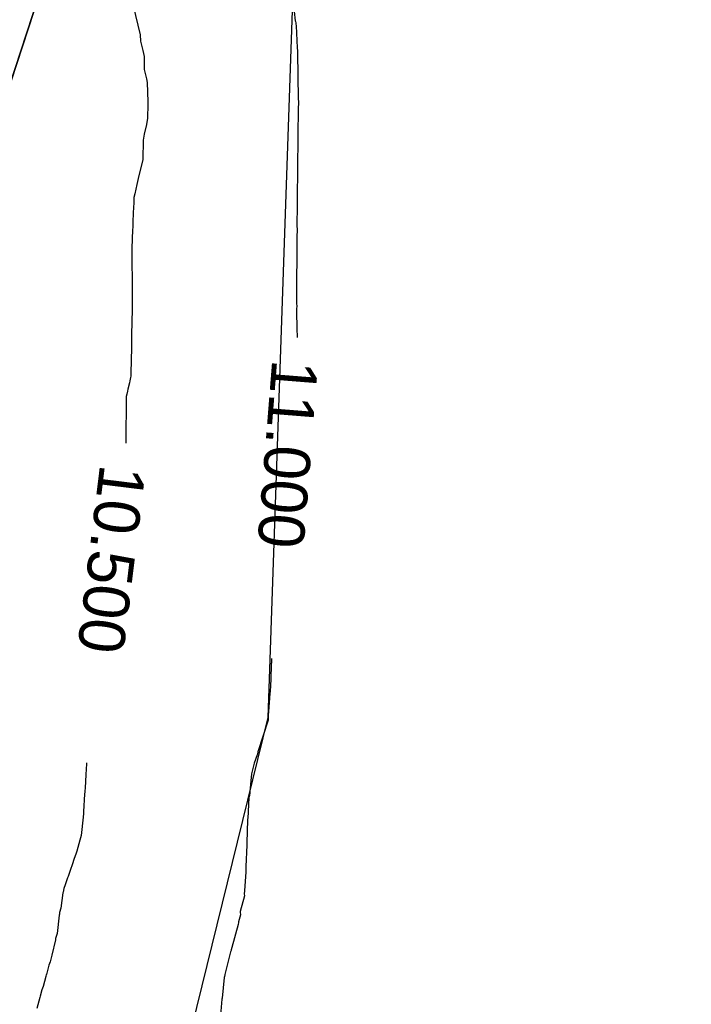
# Model space of a CAD drawing. Extents: x 158343 to 162498, y 431347 to 434500.
# Tile 100 of 220: x 159532 to 159559, y 433879 to 433918. Entities that reach past the tile are written whole.
import ezdxf

# ---------------------------------------------------------------- set-up
doc = ezdxf.new("R2010")
doc.units = 0
doc.header["$LTSCALE"] = 10
doc.header["$MEASUREMENT"] = 0
for name, color, linetype in [('000_arcering', 8, 'CONTINUOUS'), ('bestaand 011m', 8, 'CONTINUOUS'), ('bestaand 012m', 8, 'CONTINUOUS'), ('def. con-hoogtelijn (index)', 8, 'CONTINUOUS'), ('nieuw012m', 8, 'CONTINUOUS')]:
    doc.layers.add(name, color=color, linetype=linetype)
doc.styles.add('Style-WORKING', font='WORKING.shx')

# ---------------------------------------------------------------- blocks, each defined once
blk = doc.blocks.new('bestaande hoogtelijnen')
at = {"layer": 'def. con-hoogtelijn (index)'}
for p, q in [((-130.909, -148.231), (-130.638, -149.358)), ((-130.909, -148.231), (-130.638, -149.358)), ((-124.638, -148.09), (-124.559, -148.814)), ((-124.638, -148.09), (-124.559, -148.814)), ((-124.638, -148.09), (-124.559, -148.814)), ((-124.559, -148.814), (-124.551, -148.844)), ((-124.559, -148.814), (-124.551, -148.844)), ((-124.559, -148.814), (-124.551, -148.844)), ((-124.551, -148.844), (-124.545, -148.893)), ((-124.551, -148.844), (-124.545, -148.893)), ((-124.551, -148.844), (-124.545, -148.893)), ((-124.545, -148.893), (-124.542, -148.931)), ((-124.545, -148.893), (-124.542, -148.931)), ((-124.545, -148.893), (-124.542, -148.931)), ((-124.542, -148.931), (-124.531, -149.012)), ((-124.542, -148.931), (-124.531, -149.012)), ((-124.542, -148.931), (-124.531, -149.012)), ((-124.531, -149.012), (-124.487, -149.873)), ((-124.531, -149.012), (-124.487, -149.873)), ((-124.531, -149.012), (-124.487, -149.873)), ((-130.638, -149.358), (-130.627, -149.608)), ((-130.638, -149.358), (-130.627, -149.608)), ((-130.627, -149.608), (-130.533, -149.981)), ((-130.627, -149.608), (-130.533, -149.981)), ((-124.487, -149.873), (-124.485, -149.881)), ((-124.487, -149.873), (-124.485, -149.881)), ((-124.487, -149.873), (-124.485, -149.881)), ((-124.485, -149.881), (-124.477, -149.981)), ((-124.485, -149.881), (-124.477, -149.981)), ((-124.485, -149.881), (-124.477, -149.981)), ((-130.533, -149.981), (-130.485, -150.216)), ((-130.533, -149.981), (-130.485, -150.216)), ((-130.485, -150.216), (-130.478, -150.718)), ((-130.485, -150.216), (-130.478, -150.718)), ((-124.477, -149.991), (-124.478, -150.073)), ((-124.477, -149.991), (-124.478, -150.073)), ((-124.477, -149.991), (-124.478, -150.073)), ((-124.478, -150.073), (-124.445, -151.873)), ((-124.478, -150.073), (-124.445, -151.873)), ((-124.478, -150.073), (-124.445, -151.873)), ((-124.477, -149.981), (-124.477, -149.991)), ((-124.477, -149.981), (-124.477, -149.991)), ((-124.477, -149.981), (-124.477, -149.991)), ((-130.478, -150.718), (-130.391, -151.086)), ((-130.478, -150.718), (-130.391, -151.086)), ((-130.391, -151.086), (-130.359, -151.233)), ((-130.391, -151.086), (-130.359, -151.233)), ((-130.359, -151.233), (-130.332, -151.983)), ((-130.359, -151.233), (-130.332, -151.983)), ((-130.336, -152.075), (-130.353, -152.624)), ((-130.336, -152.075), (-130.353, -152.624)), ((-130.332, -151.983), (-130.336, -152.075)), ((-130.332, -151.983), (-130.336, -152.075)), ((-124.445, -152.181), (-124.485, -155.78)), ((-124.445, -152.181), (-124.485, -155.78)), ((-124.445, -152.181), (-124.485, -155.78)), ((-124.445, -151.873), (-124.445, -151.881)), ((-124.445, -151.873), (-124.445, -151.881)), ((-124.445, -151.873), (-124.445, -151.881)), ((-124.445, -151.881), (-124.444, -151.89)), ((-124.445, -151.881), (-124.444, -151.89)), ((-124.445, -151.881), (-124.444, -151.89)), ((-124.444, -152.172), (-124.445, -152.181)), ((-124.444, -152.172), (-124.445, -152.181)), ((-124.444, -152.172), (-124.445, -152.181)), ((-124.444, -151.89), (-124.437, -151.964)), ((-124.444, -151.89), (-124.437, -151.964)), ((-124.444, -151.89), (-124.437, -151.964)), ((-124.436, -152.098), (-124.444, -152.172)), ((-124.436, -152.098), (-124.444, -152.172)), ((-124.436, -152.098), (-124.444, -152.172)), ((-124.437, -151.964), (-124.435, -151.981)), ((-124.437, -151.964), (-124.435, -151.981)), ((-124.437, -151.964), (-124.435, -151.981)), ((-124.435, -152.081), (-124.436, -152.098)), ((-124.435, -152.081), (-124.436, -152.098)), ((-124.435, -152.081), (-124.436, -152.098)), ((-124.435, -151.981), (-124.435, -152.081)), ((-124.435, -151.981), (-124.435, -152.081)), ((-124.435, -151.981), (-124.435, -152.081)), ((-130.389, -152.878), (-130.475, -153.252)), ((-130.389, -152.878), (-130.475, -153.252)), ((-130.353, -152.624), (-130.389, -152.878)), ((-130.353, -152.624), (-130.389, -152.878)), ((-130.475, -153.252), (-130.523, -153.483)), ((-130.475, -153.252), (-130.523, -153.483)), ((-130.523, -153.483), (-130.528, -154.238)), ((-130.523, -153.483), (-130.528, -154.238)), ((-130.528, -154.238), (-130.71, -154.988)), ((-130.528, -154.238), (-130.71, -154.988)), ((-130.762, -155.225), (-130.85, -155.589)), ((-130.762, -155.225), (-130.85, -155.589)), ((-130.71, -154.988), (-130.762, -155.225)), ((-130.71, -154.988), (-130.762, -155.225)), ((-130.85, -155.589), (-130.883, -155.738)), ((-130.85, -155.589), (-130.883, -155.738)), ((-130.888, -155.981), (-130.896, -156.089)), ((-130.888, -155.981), (-130.896, -156.089)), ((-130.883, -155.738), (-130.888, -155.981)), ((-130.883, -155.738), (-130.888, -155.981)), ((-124.484, -155.991), (-124.495, -156.878)), ((-124.484, -155.991), (-124.495, -156.878)), ((-124.484, -155.991), (-124.495, -156.878)), ((-124.485, -155.78), (-124.485, -155.788)), ((-124.485, -155.78), (-124.485, -155.788)), ((-124.485, -155.78), (-124.485, -155.788)), ((-124.485, -155.788), (-124.482, -155.868)), ((-124.485, -155.788), (-124.482, -155.868)), ((-124.485, -155.788), (-124.482, -155.868)), ((-124.482, -155.891), (-124.485, -155.97)), ((-124.482, -155.891), (-124.485, -155.97)), ((-124.482, -155.891), (-124.485, -155.97)), ((-124.485, -155.97), (-124.485, -155.98)), ((-124.485, -155.97), (-124.485, -155.98)), ((-124.485, -155.97), (-124.485, -155.98)), ((-124.485, -155.98), (-124.485, -155.981)), ((-124.485, -155.98), (-124.485, -155.981)), ((-124.485, -155.98), (-124.485, -155.981)), ((-124.485, -155.981), (-124.484, -155.991)), ((-124.485, -155.981), (-124.484, -155.991)), ((-124.485, -155.981), (-124.484, -155.991)), ((-124.482, -155.868), (-124.482, -155.88)), ((-124.482, -155.868), (-124.482, -155.88)), ((-124.482, -155.868), (-124.482, -155.88)), ((-124.482, -155.88), (-124.482, -155.891)), ((-124.482, -155.88), (-124.482, -155.891)), ((-124.482, -155.88), (-124.482, -155.891)), ((-130.896, -156.089), (-130.927, -156.655)), ((-130.896, -156.089), (-130.927, -156.655)), ((-130.927, -156.655), (-130.928, -156.905)), ((-130.927, -156.655), (-130.928, -156.905)), ((-130.933, -156.981), (-130.958, -157.731)), ((-130.933, -156.981), (-130.958, -157.731)), ((-130.928, -156.905), (-130.933, -156.981)), ((-130.928, -156.905), (-130.933, -156.981)), ((-124.495, -157.171), (-124.508, -159.871)), ((-124.495, -157.171), (-124.508, -159.871)), ((-124.495, -157.171), (-124.508, -159.871)), ((-124.495, -156.878), (-124.487, -156.95)), ((-124.495, -156.878), (-124.487, -156.95)), ((-124.495, -156.878), (-124.487, -156.95)), ((-124.487, -157.1), (-124.495, -157.171)), ((-124.487, -157.1), (-124.495, -157.171)), ((-124.487, -157.1), (-124.495, -157.171)), ((-124.487, -156.95), (-124.487, -156.963)), ((-124.487, -156.95), (-124.487, -156.963)), ((-124.487, -156.95), (-124.487, -156.963)), ((-124.487, -156.963), (-124.485, -156.981)), ((-124.487, -156.963), (-124.485, -156.981)), ((-124.487, -156.963), (-124.485, -156.981)), ((-124.485, -157.081), (-124.487, -157.1)), ((-124.485, -157.081), (-124.487, -157.1)), ((-124.485, -157.081), (-124.487, -157.1)), ((-124.485, -156.981), (-124.485, -157.081)), ((-124.485, -156.981), (-124.485, -157.081)), ((-124.485, -156.981), (-124.485, -157.081)), ((-130.958, -157.731), (-130.965, -157.981)), ((-130.958, -157.731), (-130.965, -157.981)), ((-130.965, -157.981), (-130.964, -158.027)), ((-130.965, -157.981), (-130.964, -158.027)), ((-130.964, -158.027), (-130.964, -158.295)), ((-130.964, -158.027), (-130.964, -158.295)), ((-130.964, -158.295), (-130.95, -158.94)), ((-130.964, -158.295), (-130.95, -158.94)), ((-130.95, -158.94), (-130.95, -158.999)), ((-130.95, -158.94), (-130.95, -158.999)), ((-130.95, -158.999), (-130.945, -159.231)), ((-130.95, -158.999), (-130.945, -159.231)), ((-130.945, -159.231), (-130.946, -159.981)), ((-130.945, -159.231), (-130.946, -159.981)), ((-124.508, -159.871), (-124.509, -159.881)), ((-124.508, -159.871), (-124.509, -159.881)), ((-124.508, -159.871), (-124.509, -159.881)), ((-124.509, -159.881), (-124.509, -159.891)), ((-124.509, -159.881), (-124.509, -159.891)), ((-124.509, -159.881), (-124.509, -159.891)), ((-124.509, -159.891), (-124.506, -159.969)), ((-124.509, -159.891), (-124.506, -159.969)), ((-124.509, -159.891), (-124.506, -159.969)), ((-130.946, -159.981), (-130.967, -160.731)), ((-130.946, -159.981), (-130.967, -160.731)), ((-124.506, -159.993), (-124.509, -160.072)), ((-124.506, -159.993), (-124.509, -160.072)), ((-124.506, -159.993), (-124.509, -160.072)), ((-124.509, -160.072), (-124.498, -160.972)), ((-124.509, -160.072), (-124.498, -160.972)), ((-124.509, -160.072), (-124.498, -160.972)), ((-124.506, -159.969), (-124.506, -159.981)), ((-124.506, -159.969), (-124.506, -159.981)), ((-124.506, -159.969), (-124.506, -159.981)), ((-124.506, -159.981), (-124.506, -159.993)), ((-124.506, -159.981), (-124.506, -159.993)), ((-124.506, -159.981), (-124.506, -159.993)), ((-130.974, -160.981), (-130.976, -161.004)), ((-130.974, -160.981), (-130.976, -161.004)), ((-130.976, -161.004), (-130.976, -161.754)), ((-130.976, -161.004), (-130.976, -161.754)), ((-130.967, -160.731), (-130.974, -160.981)), ((-130.967, -160.731), (-130.974, -160.981)), ((-124.498, -160.972), (-124.498, -160.981)), ((-124.498, -160.972), (-124.498, -160.981)), ((-124.498, -160.972), (-124.498, -160.981)), ((-124.498, -160.981), (-124.498, -160.991)), ((-124.498, -160.981), (-124.498, -160.991)), ((-124.498, -160.981), (-124.498, -160.991)), ((-124.498, -160.991), (-124.489, -161.063)), ((-124.498, -160.991), (-124.489, -161.063)), ((-124.498, -160.991), (-124.489, -161.063)), ((-124.489, -161.063), (-124.488, -161.081)), ((-124.489, -161.063), (-124.488, -161.081)), ((-124.489, -161.063), (-124.488, -161.081)), ((-124.488, -161.081), (-124.488, -161.181)), ((-124.488, -161.081), (-124.488, -161.181)), ((-124.488, -161.081), (-124.488, -161.181)), ((-124.489, -161.2), (-124.491, -161.213)), ((-124.489, -161.2), (-124.491, -161.213)), ((-124.489, -161.2), (-124.491, -161.213)), ((-124.488, -161.181), (-124.489, -161.2)), ((-124.488, -161.181), (-124.489, -161.2)), ((-124.488, -161.181), (-124.489, -161.2)), ((-130.976, -161.754), (-130.987, -161.949)), ((-130.976, -161.754), (-130.987, -161.949)), ((-130.989, -161.981), (-131.004, -162.731)), ((-130.989, -161.981), (-131.004, -162.731)), ((-130.987, -161.949), (-130.989, -161.981)), ((-130.987, -161.949), (-130.989, -161.981)), ((-131.059, -162.981), (-131.119, -163.231)), ((-131.059, -162.981), (-131.119, -163.231)), ((-131.043, -162.907), (-131.059, -162.981)), ((-131.043, -162.907), (-131.059, -162.981)), ((-131.014, -162.776), (-131.043, -162.907)), ((-131.014, -162.776), (-131.043, -162.907)), ((-131.004, -162.731), (-131.014, -162.776)), ((-131.004, -162.731), (-131.014, -162.776)), ((-131.137, -163.314), (-131.164, -163.427)), ((-131.137, -163.314), (-131.164, -163.427)), ((-131.119, -163.231), (-131.137, -163.314)), ((-131.119, -163.231), (-131.137, -163.314)), ((-131.18, -163.521), (-131.198, -165.352)), ((-131.18, -163.521), (-131.198, -165.352)), ((-131.164, -163.427), (-131.18, -163.521)), ((-131.164, -163.427), (-131.18, -163.521)), ((-125.491, -173.774), (-125.498, -173.959)), ((-125.491, -173.774), (-125.498, -173.959)), ((-125.491, -173.774), (-125.498, -173.959)), ((-125.504, -174.093), (-125.537, -174.91)), ((-125.504, -174.093), (-125.537, -174.91)), ((-125.504, -174.093), (-125.537, -174.91)), ((-125.501, -174.022), (-125.504, -174.093)), ((-125.501, -174.022), (-125.504, -174.093)), ((-125.501, -174.022), (-125.504, -174.093)), ((-125.499, -173.975), (-125.501, -174.022)), ((-125.499, -173.975), (-125.501, -174.022)), ((-125.499, -173.975), (-125.501, -174.022)), ((-125.498, -173.959), (-125.499, -173.975)), ((-125.498, -173.959), (-125.499, -173.975)), ((-125.498, -173.959), (-125.499, -173.975)), ((-125.537, -174.923), (-125.541, -174.981)), ((-125.537, -174.923), (-125.541, -174.981)), ((-125.537, -174.923), (-125.541, -174.981)), ((-125.537, -174.91), (-125.537, -174.923)), ((-125.537, -174.91), (-125.537, -174.923)), ((-125.537, -174.91), (-125.537, -174.923)), ((-125.551, -175.152), (-125.608, -175.854)), ((-125.551, -175.152), (-125.608, -175.854)), ((-125.551, -175.152), (-125.608, -175.854)), ((-125.549, -175.051), (-125.551, -175.152)), ((-125.549, -175.051), (-125.551, -175.152)), ((-125.549, -175.051), (-125.551, -175.152)), ((-125.541, -174.981), (-125.549, -175.051)), ((-125.541, -174.981), (-125.549, -175.051)), ((-125.541, -174.981), (-125.549, -175.051)), ((-125.608, -175.861), (-125.624, -175.988)), ((-125.608, -175.861), (-125.624, -175.988)), ((-125.608, -175.861), (-125.624, -175.988)), ((-125.624, -175.988), (-125.618, -176.074)), ((-125.624, -175.988), (-125.618, -176.074)), ((-125.624, -175.988), (-125.618, -176.074)), ((-125.617, -176.092), (-125.621, -176.185)), ((-125.617, -176.092), (-125.621, -176.185)), ((-125.617, -176.092), (-125.621, -176.185)), ((-125.618, -176.074), (-125.617, -176.092)), ((-125.618, -176.074), (-125.617, -176.092)), ((-125.618, -176.074), (-125.617, -176.092)), ((-125.608, -175.854), (-125.608, -175.861)), ((-125.608, -175.854), (-125.608, -175.861)), ((-125.608, -175.854), (-125.608, -175.861)), ((-125.622, -176.191), (-126.033, -177.432)), ((-125.622, -176.191), (-126.033, -177.432)), ((-125.622, -176.191), (-126.033, -177.432)), ((-125.621, -176.185), (-125.622, -176.191)), ((-125.621, -176.185), (-125.622, -176.191)), ((-125.621, -176.185), (-125.622, -176.191)), ((-126.05, -177.553), (-126.166, -177.879)), ((-126.05, -177.553), (-126.166, -177.879)), ((-126.05, -177.553), (-126.166, -177.879)), ((-126.042, -177.518), (-126.05, -177.553)), ((-126.042, -177.518), (-126.05, -177.553)), ((-126.042, -177.518), (-126.05, -177.553)), ((-126.033, -177.432), (-126.042, -177.518)), ((-126.033, -177.432), (-126.042, -177.518)), ((-126.033, -177.432), (-126.042, -177.518)), ((-132.738, -177.9), (-132.761, -178.311)), ((-132.738, -177.9), (-132.761, -178.311)), ((-132.734, -177.858), (-132.738, -177.9)), ((-132.734, -177.858), (-132.738, -177.9)), ((-126.166, -177.879), (-126.261, -178.238)), ((-126.166, -177.879), (-126.261, -178.238)), ((-126.166, -177.879), (-126.261, -178.238)), ((-132.761, -178.311), (-132.794, -178.857)), ((-132.761, -178.311), (-132.794, -178.857)), ((-126.271, -178.287), (-126.337, -178.986)), ((-126.271, -178.287), (-126.337, -178.986)), ((-126.271, -178.287), (-126.337, -178.986)), ((-126.261, -178.238), (-126.271, -178.287)), ((-126.261, -178.238), (-126.271, -178.287)), ((-126.261, -178.238), (-126.271, -178.287)), ((-132.814, -179.093), (-132.85, -179.769)), ((-132.814, -179.093), (-132.85, -179.769)), ((-132.81, -179.06), (-132.814, -179.093)), ((-132.81, -179.06), (-132.814, -179.093)), ((-132.808, -179.032), (-132.81, -179.06)), ((-132.808, -179.032), (-132.81, -179.06)), ((-132.803, -178.954), (-132.808, -179.032)), ((-132.803, -178.954), (-132.808, -179.032)), ((-132.794, -178.857), (-132.803, -178.954)), ((-132.794, -178.857), (-132.803, -178.954)), ((-126.371, -179.184), (-126.383, -179.213)), ((-126.371, -179.184), (-126.383, -179.213)), ((-126.371, -179.184), (-126.383, -179.213)), ((-126.358, -179.139), (-126.371, -179.184)), ((-126.358, -179.139), (-126.371, -179.184)), ((-126.358, -179.139), (-126.371, -179.184)), ((-126.346, -179.02), (-126.358, -179.139)), ((-126.346, -179.02), (-126.358, -179.139)), ((-126.346, -179.02), (-126.358, -179.139)), ((-126.337, -178.986), (-126.346, -179.02)), ((-126.337, -178.986), (-126.346, -179.02)), ((-126.337, -178.986), (-126.346, -179.02)), ((-126.383, -179.213), (-126.418, -180.036)), ((-126.383, -179.213), (-126.418, -180.036)), ((-126.383, -179.213), (-126.418, -180.036)), ((-132.869, -179.981), (-132.95, -180.706)), ((-132.869, -179.981), (-132.95, -180.706)), ((-132.864, -179.937), (-132.869, -179.981)), ((-132.864, -179.937), (-132.869, -179.981)), ((-132.862, -179.906), (-132.864, -179.937)), ((-132.862, -179.906), (-132.864, -179.937)), ((-132.85, -179.769), (-132.862, -179.906)), ((-132.85, -179.769), (-132.862, -179.906)), ((-126.431, -180.103), (-126.456, -180.973)), ((-126.431, -180.103), (-126.456, -180.973)), ((-126.431, -180.103), (-126.456, -180.973)), ((-126.429, -180.068), (-126.431, -180.103)), ((-126.429, -180.068), (-126.431, -180.103)), ((-126.429, -180.068), (-126.431, -180.103)), ((-126.418, -180.036), (-126.429, -180.068)), ((-126.418, -180.036), (-126.429, -180.068)), ((-126.418, -180.036), (-126.429, -180.068)), ((-132.95, -180.706), (-132.995, -180.883)), ((-132.95, -180.706), (-132.995, -180.883)), ((-132.995, -180.883), (-133.122, -181.317)), ((-132.995, -180.883), (-133.122, -181.317)), ((-126.457, -181.081), (-126.492, -181.922)), ((-126.457, -181.081), (-126.492, -181.922)), ((-126.457, -181.081), (-126.492, -181.922)), ((-126.457, -180.999), (-126.458, -181.009)), ((-126.457, -180.999), (-126.458, -181.009)), ((-126.457, -180.999), (-126.458, -181.009)), ((-126.458, -181.009), (-126.457, -181.081)), ((-126.458, -181.009), (-126.457, -181.081)), ((-126.458, -181.009), (-126.457, -181.081)), ((-126.456, -180.973), (-126.457, -180.99)), ((-126.456, -180.973), (-126.457, -180.99)), ((-126.456, -180.973), (-126.457, -180.99)), ((-126.457, -180.99), (-126.457, -180.999)), ((-126.457, -180.99), (-126.457, -180.999)), ((-126.457, -180.99), (-126.457, -180.999)), ((-133.148, -181.391), (-133.228, -181.64)), ((-133.148, -181.391), (-133.228, -181.64)), ((-133.122, -181.317), (-133.148, -181.391)), ((-133.122, -181.317), (-133.148, -181.391)), ((-133.274, -181.774), (-133.388, -182.116)), ((-133.274, -181.774), (-133.388, -182.116)), ((-133.244, -181.684), (-133.274, -181.774)), ((-133.244, -181.684), (-133.274, -181.774)), ((-133.228, -181.64), (-133.244, -181.684)), ((-133.228, -181.64), (-133.244, -181.684)), ((-133.388, -182.116), (-133.46, -182.304)), ((-133.388, -182.116), (-133.46, -182.304)), ((-126.5, -182.13), (-126.551, -182.87)), ((-126.5, -182.13), (-126.551, -182.87)), ((-126.5, -182.13), (-126.551, -182.87)), ((-126.499, -182.047), (-126.5, -182.13)), ((-126.499, -182.047), (-126.5, -182.13)), ((-126.499, -182.047), (-126.5, -182.13)), ((-126.495, -181.995), (-126.499, -182.047)), ((-126.495, -181.995), (-126.499, -182.047)), ((-126.495, -181.995), (-126.499, -182.047)), ((-126.492, -181.951), (-126.495, -181.995)), ((-126.492, -181.951), (-126.495, -181.995)), ((-126.492, -181.951), (-126.495, -181.995)), ((-126.492, -181.922), (-126.492, -181.937)), ((-126.492, -181.922), (-126.492, -181.937)), ((-126.492, -181.922), (-126.492, -181.937)), ((-126.492, -181.937), (-126.492, -181.951)), ((-126.492, -181.937), (-126.492, -181.951)), ((-126.492, -181.937), (-126.492, -181.951)), ((-133.58, -182.636), (-133.632, -182.777)), ((-133.58, -182.636), (-133.632, -182.777)), ((-133.484, -182.367), (-133.58, -182.636)), ((-133.484, -182.367), (-133.58, -182.636)), ((-133.46, -182.304), (-133.484, -182.367)), ((-133.46, -182.304), (-133.484, -182.367)), ((-133.665, -182.952), (-133.738, -183.552)), ((-133.665, -182.952), (-133.738, -183.552)), ((-133.654, -182.919), (-133.665, -182.952)), ((-133.654, -182.919), (-133.665, -182.952)), ((-133.632, -182.777), (-133.654, -182.919)), ((-133.632, -182.777), (-133.654, -182.919)), ((-126.551, -182.88), (-126.561, -182.981)), ((-126.551, -182.88), (-126.561, -182.981)), ((-126.551, -182.88), (-126.561, -182.981)), ((-126.561, -182.981), (-126.56, -182.991)), ((-126.561, -182.981), (-126.56, -182.991)), ((-126.561, -182.981), (-126.56, -182.991)), ((-126.56, -182.991), (-126.548, -183.071)), ((-126.56, -182.991), (-126.548, -183.071)), ((-126.56, -182.991), (-126.548, -183.071)), ((-126.551, -182.87), (-126.551, -182.88)), ((-126.551, -182.87), (-126.551, -182.88)), ((-126.551, -182.87), (-126.551, -182.88)), ((-126.548, -183.071), (-126.715, -183.685)), ((-126.548, -183.071), (-126.715, -183.685)), ((-126.548, -183.071), (-126.715, -183.685)), ((-133.806, -183.824), (-133.881, -184.541)), ((-133.806, -183.824), (-133.881, -184.541)), ((-133.801, -183.78), (-133.806, -183.824)), ((-133.801, -183.78), (-133.806, -183.824)), ((-133.792, -183.721), (-133.801, -183.78)), ((-133.792, -183.721), (-133.801, -183.78)), ((-133.738, -183.552), (-133.792, -183.721)), ((-133.738, -183.552), (-133.792, -183.721)), ((-126.71, -183.812), (-126.782, -184.09)), ((-126.71, -183.812), (-126.782, -184.09)), ((-126.71, -183.812), (-126.782, -184.09)), ((-126.715, -183.685), (-126.713, -183.703)), ((-126.715, -183.685), (-126.713, -183.703)), ((-126.715, -183.685), (-126.713, -183.703)), ((-126.713, -183.703), (-126.71, -183.812)), ((-126.713, -183.703), (-126.71, -183.812)), ((-126.713, -183.703), (-126.71, -183.812)), ((-126.794, -184.191), (-127.044, -185.082)), ((-126.794, -184.191), (-127.044, -185.082)), ((-126.794, -184.191), (-127.044, -185.082)), ((-126.783, -184.105), (-126.794, -184.191)), ((-126.783, -184.105), (-126.794, -184.191)), ((-126.783, -184.105), (-126.794, -184.191)), ((-126.782, -184.09), (-126.783, -184.105)), ((-126.782, -184.09), (-126.783, -184.105)), ((-126.782, -184.09), (-126.783, -184.105)), ((-133.881, -184.541), (-133.948, -184.739)), ((-133.881, -184.541), (-133.948, -184.739)), ((-133.955, -184.783), (-134.094, -185.388)), ((-133.955, -184.783), (-134.094, -185.388)), ((-133.948, -184.739), (-133.955, -184.783)), ((-133.948, -184.739), (-133.955, -184.783)), ((-127.094, -185.255), (-127.317, -186.144)), ((-127.094, -185.255), (-127.317, -186.144)), ((-127.094, -185.255), (-127.317, -186.144)), ((-127.076, -185.202), (-127.094, -185.255)), ((-127.076, -185.202), (-127.094, -185.255)), ((-127.076, -185.202), (-127.094, -185.255)), ((-127.067, -185.174), (-127.076, -185.202)), ((-127.067, -185.174), (-127.076, -185.202)), ((-127.067, -185.174), (-127.076, -185.202)), ((-127.045, -185.093), (-127.067, -185.174)), ((-127.045, -185.093), (-127.067, -185.174)), ((-127.045, -185.093), (-127.067, -185.174)), ((-127.044, -185.082), (-127.045, -185.093)), ((-127.044, -185.082), (-127.045, -185.093)), ((-127.044, -185.082), (-127.045, -185.093)), ((-134.164, -185.649), (-134.214, -185.78)), ((-134.164, -185.649), (-134.214, -185.78)), ((-134.114, -185.445), (-134.164, -185.649)), ((-134.114, -185.445), (-134.164, -185.649)), ((-134.094, -185.388), (-134.114, -185.445)), ((-134.094, -185.388), (-134.114, -185.445)), ((-134.31, -186.141), (-134.313, -186.151)), ((-134.31, -186.141), (-134.313, -186.151)), ((-134.214, -185.78), (-134.31, -186.141)), ((-134.214, -185.78), (-134.31, -186.141)), ((-127.317, -186.144), (-127.324, -186.16)), ((-127.317, -186.144), (-127.324, -186.16)), ((-127.317, -186.144), (-127.324, -186.16)), ((-134.334, -186.229), (-134.439, -186.611)), ((-134.334, -186.229), (-134.439, -186.611)), ((-134.331, -186.221), (-134.334, -186.229)), ((-134.331, -186.221), (-134.334, -186.229)), ((-134.313, -186.151), (-134.331, -186.221)), ((-134.313, -186.151), (-134.331, -186.221)), ((-127.351, -186.265), (-127.428, -187.076)), ((-127.351, -186.265), (-127.428, -187.076)), ((-127.351, -186.265), (-127.428, -187.076)), ((-127.332, -186.22), (-127.351, -186.265)), ((-127.332, -186.22), (-127.351, -186.265)), ((-127.332, -186.22), (-127.351, -186.265)), ((-127.324, -186.16), (-127.332, -186.22)), ((-127.324, -186.16), (-127.332, -186.22)), ((-127.324, -186.16), (-127.332, -186.22)), ((-134.485, -186.744), (-134.547, -186.996)), ((-134.485, -186.744), (-134.547, -186.996)), ((-134.439, -186.611), (-134.485, -186.744)), ((-134.439, -186.611), (-134.485, -186.744)), ((-134.564, -187.042), (-134.684, -187.482)), ((-134.564, -187.042), (-134.684, -187.482)), ((-134.547, -186.996), (-134.564, -187.042)), ((-134.547, -186.996), (-134.564, -187.042)), ((-127.432, -187.114), (-127.502, -187.89)), ((-127.432, -187.114), (-127.502, -187.89)), ((-127.432, -187.114), (-127.502, -187.89)), ((-127.428, -187.076), (-127.432, -187.114)), ((-127.428, -187.076), (-127.432, -187.114)), ((-127.428, -187.076), (-127.432, -187.114))]:
    blk.add_line(p, q, dxfattribs=at)
at = {"layer": 'def. con-hoogtelijn (index)', "style": 'Style-WORKING'}
for s, rotation, p in [('11.000', 265.4499, (-125.46, -162.039)), ('11.000', 265.4499, (-125.46, -162.039)), ('11.000', 265.4499, (-125.46, -162.039)), ('10.500', 262.9988, (-132.201, -166.135)), ('10.500', 262.9988, (-132.201, -166.135))]:
    blk.add_text(s, height=1.8, rotation=rotation, dxfattribs=at).set_placement(p)

msp = doc.modelspace()

# ---------------------------------------------------------------- linework, layer by layer
at = {"layer": 'bestaand 011m'}
for points in [[(159484.295, 433814.62), (159490.067, 433817.871), (159494.455, 433821.564), (159499.56, 433826.668), (159504.603, 433832.746), (159510.32, 433839.314), (159515.854, 433846.287), (159521.06, 433850.948), (159525.585, 433855.982), (159536.208, 433866.049), (159542.187, 433890.34), (159543.154, 433918.392), (159539.041, 433936.464), (159539.861, 433967.533), (159544.004, 433985.972), (159516.46, 433901.001, -0.319876), (159484.918, 433889.11)], [(159185.542, 433688.827), (159241.563, 433702.436, 0.067536), (159407.807, 433777.572), (159422.191, 433789.167, -0.055187), (159443.396, 433799.049), (159464.746, 433805.664, 0.041657), (159483.099, 433813.946), (159490.067, 433817.871), (159494.455, 433821.564), (159499.56, 433826.668), (159504.603, 433832.746), (159510.32, 433839.314), (159515.854, 433846.287), (159521.06, 433850.948), (159525.585, 433855.982), (159536.208, 433866.049), (159542.187, 433890.34), (159543.154, 433918.392), (159539.041, 433936.464), (159539.861, 433967.533), (159543.947, 433985.716)]]:
    msp.add_lwpolyline(points, format="xyb", dxfattribs=at)
at = {"layer": 'bestaand 012m'}
msp.add_lwpolyline([(159556.16, 433988.792), (159524.067, 433890.726, -0.40747), (159487.618, 433877.272), (159452.634, 433890.202, 0.420917)], format="xyb", dxfattribs=at)
at = {"layer": 'nieuw012m', "flags": 128}
msp.add_lwpolyline([(159558.756, 433996.723), (159524.067, 433890.726, -0.40747), (159487.618, 433877.272), (159452.634, 433890.202, 0.420917), (159438.418, 433883.46), (159428.941, 433855.897, -0.420483), (159357.94, 433822.162), (159313.297, 433838.586, 0.521667), (159301.189, 433830.14), (159301.189, 433799.584, -0.226007), (159285.686, 433761.41), (159138.976, 433668.474, 0.121024)], format="xyb", dxfattribs=at)

# ---------------------------------------------------------------- block references
at = {"layer": '000_arcering'}
msp.add_blockref('bestaande hoogtelijnen', (159667.804, 434066.432), dxfattribs=at)

doc.saveas('drawing.dxf')
